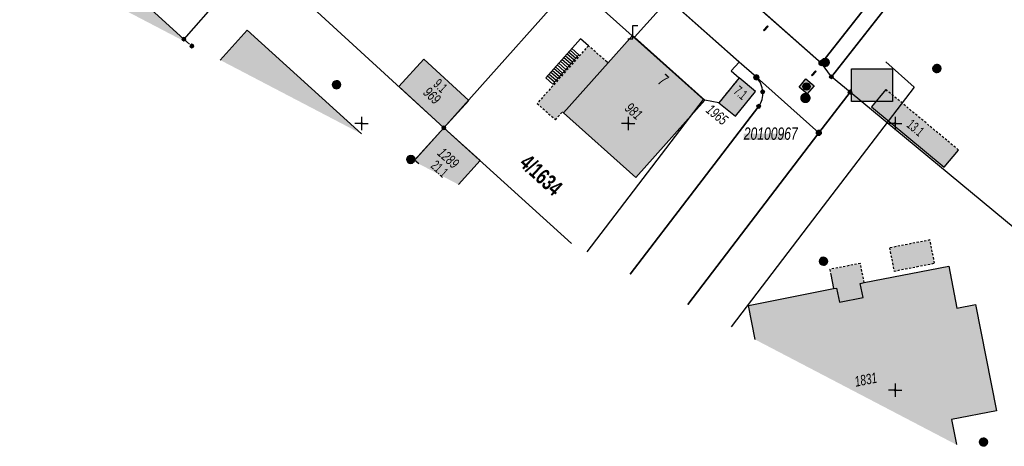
# Model space of a CAD drawing. Header units: metres. Extents: x 2695560 to 2696939, y 1260529 to 1262050.
# Tile 30 of 256: x 2695844 to 2695936, y 1260770 to 1260810. Entities that reach past the tile are written whole.
import ezdxf

# ---------------------------------------------------------------- set-up
doc = ezdxf.new("R2010")
doc.units = ezdxf.units.M
doc.linetypes.add('AUSGEZOGEN', pattern=[0])
doc.linetypes.add('VERDECKT2_S2', pattern=[0.36, 0.2, -0.16])
for name, color, linetype in [('XR$1$AV_Flächen (EO)', 7, 'AUSGEZOGEN'), ('XR$1$AV_Gebäudeflächen (BB)', 7, 'AUSGEZOGEN'), ('XR$1$AV_Gebäudeflächen (EO)', 7, 'AUSGEZOGEN'), ('XR$1$AV_Grenzpunkte', 7, 'AUSGEZOGEN'), ('XR$1$AV_Grundstück-Nr.', 7, 'AUSGEZOGEN'), ('XR$1$AV_Haus-Nr.', 7, 'AUSGEZOGEN'), ('XR$1$AV_Koordinatennetzpunkte', 7, 'AUSGEZOGEN'), ('XR$1$AV_Lagefixpunkt-Nr.', 7, 'AUSGEZOGEN'), ('XR$1$AV_Lagefixpunkte', 7, 'AUSGEZOGEN'), ('XR$1$AV_Linien (BB)', 7, 'AUSGEZOGEN'), ('XR$1$AV_Linien (EO)', 7, 'AUSGEZOGEN'), ('XR$1$AV_Versicherung-Nr.', 7, 'AUSGEZOGEN'), ('XR$1$AW_LK_Schachtdeckel', 24, 'AUSGEZOGEN'), ('XR$1$AW_LK_Zwischenpunkt', 24, 'AUSGEZOGEN'), ('XR$1$EW_LK_Knoten', 1, 'AUSGEZOGEN'), ('XR$1$FM_LK_SW_TRASSEKNOTEN', 94, 'AUSGEZOGEN'), ('XR$1$Liegenschaftsgrenzen', 7, 'AUSGEZOGEN'), ('XR$1$PFAV', 255, 'AUSGEZOGEN'), ('XR$1$PFAW', 255, 'AUSGEZOGEN'), ('XR$1$PFEW', 255, 'AUSGEZOGEN'), ('XR$1$PFWFM', 255, 'AUSGEZOGEN'), ('XR$1$RP_Abstandslinie', 7, 'AUSGEZOGEN')]:
    doc.layers.add(name, color=color, linetype=linetype)
doc.styles.add('ARIAL', font='arial.ttf')

# ---------------------------------------------------------------- blocks, each defined once
blk = doc.blocks.new('COMPLEXOBJECT_442')
at = {"layer": 'XR$1$AV_Linien (BB)', "color": 7, "linetype": 'AUSGEZOGEN', "transparency": 33554687}
for p, q in [((5912, 10804.32), (5910.392, 10805.751)), ((5900.189, 10785.851), (5912.221, 10801.603))]:
    blk.add_line(p, q, dxfattribs=at)
for centre, radius, start, end in [((5910.591, 10802.899), 2.001, 1.74325, 45.23232), ((5910.596, 10802.775), 2.004, 324.19976, 5.29715)]:
    blk.add_arc(centre, radius, start, end, dxfattribs=at)
blk = doc.blocks.new('COMPLEXOBJECT_1386')
at = {"layer": 'XR$1$Liegenschaftsgrenzen', "color": 7, "linetype": 'AUSGEZOGEN', "transparency": 33554687}
blk.add_line((5912.221, 10801.603), (5900.189, 10785.851), dxfattribs=at)
for centre, radius, start, end in [((5910.591, 10802.899), 2.001, 1.74325, 45.23232), ((5910.596, 10802.775), 2.004, 324.19976, 5.29715)]:
    blk.add_arc(centre, radius, start, end, dxfattribs=at)
blk = doc.blocks.new('BWAV1')
at = {"layer": 'XR$1$PFAV', "transparency": 33554687}
blk.add_hatch(color=7, dxfattribs=at).paths.add_polyline_path([(0.67, 0), (0.66, 0.13), (0.62, 0.26), (0.55, 0.38), (0.46, 0.49), (0.35, 0.57), (0.23, 0.63), (0.1, 0.66), (-0.03, 0.67), (-0.17, 0.65), (-0.3, 0.6), (-0.41, 0.53), (-0.51, 0.44), (-0.59, 0.33), (-0.64, 0.2), (-0.67, 0.07), (-0.67, -0.07), (-0.64, -0.2), (-0.59, -0.33), (-0.51, -0.44), (-0.41, -0.53), (-0.3, -0.6), (-0.17, -0.65), (-0.03, -0.67), (0.1, -0.66), (0.23, -0.63), (0.35, -0.57), (0.46, -0.49), (0.55, -0.38), (0.62, -0.26), (0.66, -0.13)])
at = {"color": 7, "transparency": 33554687}
for radius, start, end in [(0.5, 91.1948, 268.8052), (0.326, 91.1948, 268.8052), (0.5, 268.8052, 91.1948), (0.326, 268.8052, 91.1948)]:
    blk.add_arc((0, 0), radius, start, end, dxfattribs=at)
at = {"layer": 'XR$1$PFAV', "transparency": 33554687}
blk.add_circle((0, 0), 0.5, dxfattribs=at)
blk = doc.blocks.new('BAV15')
at = {"layer": 'XR$1$PFAV', "transparency": 33554687}
blk.add_hatch(color=7, dxfattribs=at).paths.add_polyline_path([(0.5, 0), (0.49, 0.1), (0.46, 0.2), (0.41, 0.29), (0.34, 0.36), (0.26, 0.42), (0.17, 0.47), (0.08, 0.49), (-0.03, 0.5), (-0.13, 0.48), (-0.22, 0.45), (-0.31, 0.4), (-0.38, 0.33), (-0.44, 0.24), (-0.48, 0.15), (-0.5, 0.05), (-0.5, -0.05), (-0.48, -0.15), (-0.44, -0.24), (-0.38, -0.33), (-0.31, -0.4), (-0.22, -0.45), (-0.13, -0.48), (-0.03, -0.5), (0.08, -0.49), (0.17, -0.47), (0.26, -0.42), (0.34, -0.36), (0.41, -0.29), (0.46, -0.2), (0.49, -0.1)])
at = {"color": 7, "transparency": 33554687}
for start, end in [(90, 270), (270, 90)]:
    blk.add_arc((0, 0), 0.5, start, end, dxfattribs=at)
at = {"layer": 'XR$1$PFAV', "transparency": 33554687}
blk.add_circle((0, 0), 0.5, dxfattribs=at)
blk = doc.blocks.new('BAV2041')
at = {"color": 7, "transparency": 33554687}
for p, q in [((-0.05, 0), (-0.5, 0)), ((0, 0.5), (0, 0.05)), ((0.05, 0), (0.5, 0)), ((0, -0.05), (0, -0.5))]:
    blk.add_line(p, q, dxfattribs=at)
blk.add_circle((0, 0), 0.05, dxfattribs=at)
for start, end in [(90, 270), (270, 90)]:
    blk.add_arc((0, 0), 0.05, start, end, dxfattribs=at)
blk = doc.blocks.new('BAW2093')
at = {"transparency": 33554687}
blk.add_lwpolyline([(-0.375, -0.5), (0, -0.5), (0, 0.5), (0.375, 0.5)], dxfattribs=at)
blk = doc.blocks.new('BAW2082')
at = {"layer": 'XR$1$PFAW', "transparency": 33554687}
blk.add_hatch(color=7, dxfattribs=at).paths.add_polyline_path([(0.51, 0), (0.5, 0.1), (0.47, 0.19), (0.42, 0.28), (0.35, 0.36), (0.27, 0.42), (0.18, 0.47), (0.08, 0.49), (-0.02, 0.5), (-0.12, 0.48), (-0.21, 0.45), (-0.3, 0.39), (-0.37, 0.32), (-0.43, 0.24), (-0.47, 0.15), (-0.49, 0.05), (-0.49, -0.05), (-0.47, -0.15), (-0.43, -0.25), (-0.37, -0.33), (-0.3, -0.4), (-0.21, -0.45), (-0.12, -0.49), (-0.02, -0.5), (0.08, -0.5), (0.18, -0.47), (0.27, -0.43), (0.35, -0.37), (0.42, -0.29), (0.47, -0.2), (0.5, -0.1)])
at = {"transparency": 33554687}
for start, end in [(91.1948, 268.8052), (268.8052, 91.1948)]:
    blk.add_arc((0.01, 0), 0.5, start, end, dxfattribs=at)
at = {"layer": 'XR$1$PFAW', "transparency": 33554687}
blk.add_circle((0.01, 0), 0.5, dxfattribs=at)
blk = doc.blocks.new('BAW2087')
at = {"lineweight": 25, "true_color": 0x000000, "transparency": 33554687}
h = blk.add_hatch(color=18, dxfattribs=at)
h.paths.add_polyline_path([(-0.5, 0.5), (-0.5, -0.5), (0.5, -0.5), (0.5, 0.5)])
h.paths.add_polyline_path([(0.337, -0.069), (0.316, -0.136), (0.282, -0.196), (0.237, -0.249), (0.182, -0.292), (0.119, -0.322), (0.052, -0.34), (-0.017, -0.343), (-0.086, -0.333), (-0.151, -0.309), (-0.21, -0.272), (-0.261, -0.224), (-0.301, -0.167), (-0.328, -0.103), (-0.342, -0.035), (-0.342, 0.035), (-0.328, 0.103), (-0.301, 0.167), (-0.261, 0.224), (-0.21, 0.272), (-0.151, 0.309), (-0.086, 0.333), (-0.017, 0.343), (0.052, 0.34), (0.119, 0.322), (0.182, 0.292), (0.237, 0.249), (0.282, 0.196), (0.316, 0.136), (0.337, 0.069), (0.344, 0)], flags=16)
at = {"layer": 'XR$1$PFAW', "lineweight": 25, "transparency": 33554687}
blk.add_hatch(color=7, dxfattribs=at).paths.add_polyline_path([(0.344, 0), (0.337, 0.069), (0.316, 0.136), (0.282, 0.196), (0.237, 0.249), (0.182, 0.292), (0.119, 0.322), (0.052, 0.34), (-0.017, 0.343), (-0.086, 0.333), (-0.151, 0.309), (-0.21, 0.272), (-0.261, 0.224), (-0.301, 0.167), (-0.328, 0.103), (-0.342, 0.035), (-0.342, -0.035), (-0.328, -0.103), (-0.301, -0.167), (-0.261, -0.224), (-0.21, -0.272), (-0.151, -0.309), (-0.086, -0.333), (-0.017, -0.343), (0.052, -0.34), (0.119, -0.322), (0.182, -0.292), (0.237, -0.249), (0.282, -0.196), (0.316, -0.136), (0.337, -0.069)])
at = {"lineweight": 25, "transparency": 33554687}
for p, q in [((-0.5, 0.5, 0.993), (0.5, 0.5, 0.993)), ((-0.5, -0.5, 0.993), (-0.5, 0.5, 0.993)), ((0.5, 0.5, 0.993), (0.5, -0.5, 0.993)), ((0.5, -0.5, 0.993), (-0.5, -0.5, 0.993))]:
    blk.add_line(p, q, dxfattribs=at)
blk.add_circle((0, 0), 0.344, dxfattribs=at)
at = {"layer": 'XR$1$PFAW', "lineweight": 25, "transparency": 33554687}
blk.add_line((-0.5, 0.5), (0.5, 0.5), dxfattribs=at)
at = {"layer": 'XR$1$PFAW', "color": 31, "lineweight": 25, "transparency": 33554687}
for p, q in [((-0.5, -0.5), (-0.5, 0.5)), ((0.5, 0.5), (0.5, -0.5)), ((0.5, -0.5), (-0.5, -0.5))]:
    blk.add_line(p, q, dxfattribs=at)
at = {"layer": 'XR$1$PFAW', "lineweight": 25, "transparency": 33554687}
blk.add_circle((0, 0), 0.344, dxfattribs=at)
blk = doc.blocks.new('BAW2088')
at = {"layer": 'XR$1$PFAW', "transparency": 33554687}
blk.add_hatch(color=253, dxfattribs=at).paths.add_polyline_path([(0.51, 0), (0.5, 0.1), (0.47, 0.2), (0.42, 0.29), (0.35, 0.36), (0.27, 0.42), (0.18, 0.47), (0.09, 0.49), (-0.01, 0.5), (-0.11, 0.48), (-0.21, 0.45), (-0.3, 0.4), (-0.37, 0.33), (-0.43, 0.24), (-0.47, 0.15), (-0.49, 0.05), (-0.49, -0.05), (-0.47, -0.15), (-0.43, -0.24), (-0.37, -0.33), (-0.3, -0.4), (-0.21, -0.45), (-0.11, -0.48), (-0.01, -0.5), (0.09, -0.49), (0.18, -0.47), (0.27, -0.42), (0.35, -0.36), (0.42, -0.29), (0.47, -0.2), (0.5, -0.1)])
at = {"transparency": 33554687}
for start, end in [(91.1948, 268.8052), (268.8052, 91.1948)]:
    blk.add_arc((0.01, 0), 0.5, start, end, dxfattribs=at)
at = {"layer": 'XR$1$PFAW', "transparency": 33554687}
blk.add_circle((0.01, 0), 0.5, dxfattribs=at)
blk = doc.blocks.new('BEWLP2549_S')
at = {"layer": 'XR$1$PFEW', "transparency": 33554687}
blk.add_hatch(color=7, dxfattribs=at).paths.add_polyline_path([(0.5, 0), (0.49, 0.1), (0.46, 0.2), (0.41, 0.29), (0.34, 0.36), (0.26, 0.42), (0.17, 0.47), (0.08, 0.49), (-0.03, 0.5), (-0.13, 0.48), (-0.22, 0.45), (-0.31, 0.4), (-0.38, 0.33), (-0.44, 0.24), (-0.48, 0.15), (-0.5, 0.05), (-0.5, -0.05), (-0.48, -0.15), (-0.44, -0.24), (-0.38, -0.33), (-0.31, -0.4), (-0.22, -0.45), (-0.13, -0.48), (-0.03, -0.5), (0.08, -0.49), (0.17, -0.47), (0.26, -0.42), (0.34, -0.36), (0.41, -0.29), (0.46, -0.2), (0.49, -0.1)])
at = {"color": 1, "transparency": 33554687}
for p, q in [((0.35, -0.35), (-0.35, 0.35)), ((-0.35, -0.35), (0.35, 0.35))]:
    blk.add_line(p, q, dxfattribs=at)
for start, end in [(91.3809, 268.6191), (268.6191, 91.3809)]:
    blk.add_arc((0, 0), 0.5, start, end, dxfattribs=at)
at = {"layer": 'XR$1$PFEW', "transparency": 33554687}
blk.add_circle((0, 0), 0.5, dxfattribs=at)
blk = doc.blocks.new('BEWG5')
at = {"transparency": 33554687}
blk.add_hatch(color=1, dxfattribs=at).paths.add_polyline_path([(-0.083375, -0.5), (0.083375, -0.5), (0.083375, 0.5), (-0.083375, 0.5)])
at = {"color": 1, "transparency": 33554687}
blk.add_lwpolyline([(-0.083375, -0.5), (0.083375, -0.5), (0.083375, 0.5), (-0.083375, 0.5), (-0.083375, -0.5)], close=True, dxfattribs=at)
blk = doc.blocks.new('BWFM6')
at = {"layer": 'XR$1$PFWFM', "transparency": 33554687}
blk.add_hatch(color=7, dxfattribs=at).paths.add_polyline_path([(0.5, 0), (0.49, 0.1), (0.46, 0.2), (0.41, 0.29), (0.34, 0.36), (0.26, 0.42), (0.17, 0.47), (0.08, 0.49), (-0.03, 0.5), (-0.13, 0.48), (-0.22, 0.45), (-0.31, 0.4), (-0.38, 0.33), (-0.44, 0.24), (-0.48, 0.15), (-0.5, 0.05), (-0.5, -0.05), (-0.48, -0.15), (-0.44, -0.24), (-0.38, -0.33), (-0.31, -0.4), (-0.22, -0.45), (-0.13, -0.48), (-0.03, -0.5), (0.08, -0.49), (0.17, -0.47), (0.26, -0.42), (0.34, -0.36), (0.41, -0.29), (0.46, -0.2), (0.49, -0.1)])
at = {"color": 94, "transparency": 33554687}
for p, q in [((-0.48, 0.1), (0.49, 0.1)), ((-0.4, 0.3), (0.4, 0.3)), ((-0.49, -0.1), (0.49, -0.1)), ((-0.4, -0.3), (0.4, -0.3))]:
    blk.add_line(p, q, dxfattribs=at)
for start, end in [(90, 270), (270, 90)]:
    blk.add_arc((0, 0), 0.5, start, end, dxfattribs=at)
at = {"layer": 'XR$1$PFWFM', "transparency": 33554687}
blk.add_circle((0, 0, 0.99), 0.5, dxfattribs=at)

msp = doc.modelspace()

# ---------------------------------------------------------------- hatches: boundary and pattern name
at = {"transparency": 33554687}
for points in [[(2695921.882, 1260804.925), (2695921.882, 1260801.87), (2695925.726, 1260801.87), (2695925.726, 1260804.925)], [(2695911.791, 1260798.855), (2695911.791, 1260798.252), (2695915.71, 1260798.252), (2695915.71, 1260798.855)]]:
    msp.add_hatch(color=7, dxfattribs=at).paths.add_polyline_path(points)
at = {"layer": 'XR$1$AV_Gebäudeflächen (BB)', "true_color": 0xd2d2d2, "transparency": 33554687}
for points in [[(2695843.931, 1260815.566), (2695859.859, 1260807.243), (2695859.32, 1260807.71), (2695855.571, 1260811.118), (2695855.06, 1260810.556), (2695853.223, 1260812.226), (2695858.328, 1260817.849), (2695851.573, 1260823.982), (2695848.401, 1260820.489)], [(2695862.716, 1260805.75), (2695875.971, 1260798.823), (2695865.258, 1260808.55)], [(2695901.539, 1260807.877), (2695901.363, 1260808.035), (2695899.067, 1260805.471), (2695894.897, 1260800.814), (2695901.682, 1260794.739), (2695908.134, 1260801.972)], [(2695886.032, 1260801.958), (2695881.816, 1260805.82), (2695879.47, 1260803.259), (2695883.686, 1260799.397)], [(2695881.334, 1260796.021), (2695885.044, 1260794.082), (2695887.075, 1260796.32), (2695883.686, 1260799.397), (2695880.943, 1260796.376)], [(2695912.846, 1260779.554), (2695931.713, 1260769.695), (2695931.253, 1260772.04), (2695935.467, 1260772.866), (2695933.514, 1260782.825), (2695931.77, 1260782.483), (2695930.995, 1260786.435), (2695923.073, 1260784.881), (2695922.71, 1260784.81), (2695922.972, 1260783.476), (2695920.756, 1260783.041), (2695920.494, 1260784.376), (2695920.2, 1260784.318), (2695912.219, 1260782.753)]]:
    msp.add_hatch(color=254, dxfattribs=at).paths.add_polyline_path(points)
at = {"layer": 'XR$1$AV_Gebäudeflächen (EO)', "true_color": 0xebebeb, "transparency": 33554687}
for points in [[(2695894.897, 1260800.814), (2695899.067, 1260805.471), (2695898.963, 1260805.565), (2695897.23, 1260807.088), (2695892.425, 1260801.677), (2695894.14, 1260800.154), (2695894.802, 1260800.899)], [(2695911.024, 1260800.478), (2695912.901, 1260802.789), (2695911.353, 1260804.077), (2695909.461, 1260801.748)], [(2695925.119, 1260802.974), (2695923.763, 1260801.355), (2695930.557, 1260795.694), (2695931.913, 1260797.313)], [(2695925.443, 1260788.139), (2695925.871, 1260785.96), (2695929.668, 1260786.705), (2695929.241, 1260788.883)], [(2695920.756, 1260783.041), (2695922.972, 1260783.476), (2695922.71, 1260784.81), (2695923.073, 1260784.881), (2695922.719, 1260786.687), (2695919.846, 1260786.124), (2695919.942, 1260785.636), (2695920.2, 1260784.318), (2695920.494, 1260784.376)]]:
    msp.add_hatch(color=7, dxfattribs=at).paths.add_polyline_path(points)

# ---------------------------------------------------------------- linework, layer by layer
at = {"color": 24, "lineweight": -3, "transparency": 33554687}
msp.add_lwpolyline([(2695921.882, 1260804.925), (2695925.726, 1260804.925), (2695925.726, 1260801.87), (2695921.882, 1260801.87), (2695921.882, 1260804.925)], close=True, dxfattribs=at)
at = {"layer": 'XR$1$AV_Flächen (EO)', "color": 7, "linetype": 'AUSGEZOGEN', "transparency": 33554687}
for p, q in [((2695894.897, 1260800.814), (2695899.067, 1260805.471)), ((2695909.461, 1260801.748), (2695911.024, 1260800.478))]:
    msp.add_line(p, q, dxfattribs=at)
at = {"layer": 'XR$1$AV_Flächen (EO)', "color": 7, "linetype": 'VERDECKT2_S2', "transparency": 33554687}
for p, q in [((2695911.353, 1260804.077), (2695909.461, 1260801.748)), ((2695931.913, 1260797.313), (2695925.119, 1260802.974))]:
    msp.add_line(p, q, dxfattribs=at)
for points in [[(2695899.067, 1260805.471), (2695898.963, 1260805.565), (2695897.23, 1260807.088), (2695892.425, 1260801.677), (2695894.14, 1260800.154), (2695894.802, 1260800.899), (2695894.897, 1260800.814)], [(2695923.073, 1260784.881), (2695922.719, 1260786.687), (2695919.846, 1260786.124), (2695919.942, 1260785.636)]]:
    msp.add_lwpolyline(points, dxfattribs=at)
at = {"layer": 'XR$1$AV_Flächen (EO)', "color": 7, "linetype": 'AUSGEZOGEN', "transparency": 33554687}
for points in [[(2695911.024, 1260800.478), (2695912.901, 1260802.789), (2695911.353, 1260804.077)], [(2695925.119, 1260802.974), (2695923.763, 1260801.355), (2695930.557, 1260795.694), (2695931.913, 1260797.313)], [(2695919.942, 1260785.636), (2695920.2, 1260784.318), (2695920.494, 1260784.376), (2695920.756, 1260783.041)], [(2695920.756, 1260783.041), (2695922.972, 1260783.476), (2695922.71, 1260784.81), (2695923.073, 1260784.881)]]:
    msp.add_lwpolyline(points, dxfattribs=at)
at = {"layer": 'XR$1$AV_Flächen (EO)', "color": 7, "linetype": 'VERDECKT2_S2', "transparency": 33554687}
msp.add_lwpolyline([(2695925.443, 1260788.139), (2695925.871, 1260785.96), (2695929.668, 1260786.705), (2695929.241, 1260788.883), (2695925.443, 1260788.139)], close=True, dxfattribs=at)
at = {"layer": 'XR$1$AV_Linien (BB)', "color": 7, "linetype": 'AUSGEZOGEN', "transparency": 33554687}
for p, q in [((2695920, 1260804.18), (2695945.4, 1260836.56)), ((2695904.738, 1260811.46), (2695901.539, 1260807.877)), ((2695911.362, 1260805.561), (2695904.738, 1260811.46)), ((2695901.539, 1260807.877), (2695908.134, 1260801.972)), ((2695920, 1260804.18), (2695919.07, 1260805.47)), ((2695921.75, 1260802.75), (2695920, 1260804.18)), ((2695886.032, 1260801.958), (2695883.686, 1260799.397)), ((2695883.686, 1260799.397), (2695887.075, 1260796.32)), ((2695887.075, 1260796.32), (2695885.044, 1260794.082))]:
    msp.add_line(p, q, dxfattribs=at)
for points in [[(2695919.07, 1260805.47), (2695931.65, 1260821.47), (2695944.21, 1260837.5)], [(2695848.401, 1260820.489), (2695851.573, 1260823.982), (2695858.328, 1260817.849), (2695853.223, 1260812.226), (2695855.06, 1260810.556), (2695855.571, 1260811.118), (2695859.32, 1260807.71), (2695859.859, 1260807.243)], [(2695902.54, 1260820.11), (2695910.39, 1260813.14), (2695919.07, 1260805.47)], [(2695862.716, 1260805.75), (2695865.258, 1260808.55), (2695875.971, 1260798.823)], [(2695894.897, 1260800.814), (2695899.067, 1260805.471), (2695901.363, 1260808.035), (2695901.539, 1260807.877)], [(2695883.686, 1260799.397), (2695879.47, 1260803.259), (2695881.816, 1260805.82), (2695886.032, 1260801.958)], [(2695911.362, 1260805.561), (2695910.616, 1260804.739), (2695911.353, 1260804.077), (2695909.461, 1260801.748), (2695908.134, 1260801.972)], [(2695906.543, 1260782.848), (2695918.82, 1260798.92), (2695921.75, 1260802.75)], [(2695908.134, 1260801.972), (2695901.682, 1260794.739), (2695894.897, 1260800.814)], [(2695881.334, 1260796.021), (2695880.943, 1260796.376), (2695883.686, 1260799.397)], [(2695912.846, 1260779.554), (2695912.219, 1260782.753), (2695920.2, 1260784.318), (2695920.494, 1260784.376), (2695920.756, 1260783.041), (2695922.972, 1260783.476), (2695922.71, 1260784.81), (2695923.073, 1260784.881), (2695930.995, 1260786.435), (2695931.77, 1260782.483), (2695933.514, 1260782.825), (2695935.467, 1260772.866), (2695931.253, 1260772.04), (2695931.713, 1260769.695)]]:
    msp.add_lwpolyline(points, dxfattribs=at)
at = {"layer": 'XR$1$AV_Linien (EO)', "color": 7, "linetype": 'AUSGEZOGEN', "transparency": 33554687}
for p, q in [((2695896.188, 1260806.066), (2695895.515, 1260806.665)), ((2695895.668, 1260806.837), (2695896.34, 1260806.238)), ((2695895.426, 1260805.208), (2695894.752, 1260805.808)), ((2695895.579, 1260805.38), (2695894.905, 1260805.979)), ((2695895.731, 1260805.551), (2695895.058, 1260806.15)), ((2695895.883, 1260805.723), (2695895.21, 1260806.322)), ((2695896.036, 1260805.895), (2695895.363, 1260806.493)), ((2695896.34, 1260806.238), (2695896.416, 1260806.171)), ((2695894.665, 1260804.35), (2695893.99, 1260804.95)), ((2695894.817, 1260804.521), (2695894.142, 1260805.122)), ((2695894.969, 1260804.693), (2695894.295, 1260805.293)), ((2695895.122, 1260804.865), (2695894.447, 1260805.465)), ((2695895.274, 1260805.036), (2695894.6, 1260805.636)), ((2695894.055, 1260803.663), (2695893.379, 1260804.264)), ((2695894.208, 1260803.834), (2695893.532, 1260804.436)), ((2695894.36, 1260804.006), (2695893.685, 1260804.607)), ((2695894.512, 1260804.178), (2695893.837, 1260804.779))]:
    msp.add_line(p, q, dxfattribs=at)
msp.add_lwpolyline([(2695897.23, 1260807.088), (2695896.479, 1260807.748), (2695893.227, 1260804.093), (2695893.903, 1260803.491), (2695896.34, 1260806.238)], dxfattribs=at)
at = {"layer": 'XR$1$Liegenschaftsgrenzen', "color": 7, "linetype": 'AUSGEZOGEN', "transparency": 33554687}
for p, q in [((2695945.4, 1260836.56), (2695920, 1260804.18)), ((2695931.65, 1260821.47), (2695919.07, 1260805.47)), ((2695898.989, 1260816.579), (2695912.97, 1260804.13)), ((2695883.686, 1260799.397), (2695866.13, 1260815.48)), ((2695919.07, 1260805.47), (2695910.39, 1260813.14)), ((2695920, 1260804.18), (2695919.07, 1260805.47)), ((2695912.97, 1260804.13), (2695918.82, 1260798.92)), ((2695921.75, 1260802.75), (2695920, 1260804.18)), ((2695921.75, 1260802.75), (2695918.82, 1260798.92)), ((2695942.09, 1260785.89), (2695921.75, 1260802.75)), ((2695880.856, 1260796.271), (2695883.686, 1260799.397)), ((2695883.686, 1260799.397), (2695895.643, 1260788.544)), ((2695918.82, 1260798.92), (2695906.543, 1260782.848))]:
    msp.add_line(p, q, dxfattribs=at)
for points in [[(2695898.989, 1260816.579), (2695897.961, 1260815.425), (2695883.686, 1260799.397)], [(2695866.13, 1260815.48), (2695859.32, 1260807.71), (2695859.859, 1260807.243)]]:
    msp.add_lwpolyline(points, dxfattribs=at)
at = {"layer": 'XR$1$RP_Abstandslinie', "color": 7, "linetype": 'AUSGEZOGEN', "transparency": 33554687}
msp.add_line((2695919.237, 1260792.036), (2695910.597, 1260780.729), dxfattribs=at)
for points in [[(2695897.106, 1260787.779), (2695908.02, 1260802.06), (2695865.82, 1260839.77)], [(2695925.1, 1260805.57), (2695927.76, 1260803.19), (2695919.237, 1260792.036)]]:
    msp.add_lwpolyline(points, dxfattribs=at)

# ---------------------------------------------------------------- block references
at = {"layer": 'XR$1$AV_Grenzpunkte', "color": 7, "linetype": 'AUSGEZOGEN', "lineweight": -3, "transparency": 33554687}
for p, xscale, yscale in [((2695859.32, 1260807.71), 0.3249999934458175, 0.3249999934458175), ((2695860.07, 1260807.06), 0.3249999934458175, 0.3249999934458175), ((2695919.07, 1260805.47), 0.4549999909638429, 0.4549999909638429), ((2695912.97, 1260804.13), 0.4549999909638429, 0.4549999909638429), ((2695920, 1260804.18), 0.3249999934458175, 0.3249999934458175), ((2695913.561, 1260802.77), 0.3249999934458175, 0.3249999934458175), ((2695921.75, 1260802.75), 0.3249999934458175, 0.3249999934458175), ((2695913.191, 1260801.413), 0.3249999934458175, 0.3249999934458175), ((2695883.686, 1260799.397), 0.3249999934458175, 0.3249999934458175), ((2695918.82, 1260798.92), 0.4549999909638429, 0.4549999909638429)]:
    msp.add_blockref('BAV15', p, dxfattribs=dict(at, xscale=xscale, yscale=yscale))
at = {"layer": 'XR$1$AV_Koordinatennetzpunkte', "color": 7, "linetype": 'AUSGEZOGEN', "lineweight": -3, "transparency": 33554687, "xscale": 1.25, "yscale": 1.25}
for p in [(2695875.97, 1260799.81), (2695900.97, 1260799.81), (2695925.97, 1260799.81), (2695925.97, 1260774.81)]:
    msp.add_blockref('BAV2041', p, dxfattribs=at)
at = {"layer": 'XR$1$AV_Lagefixpunkte', "color": 7, "linetype": 'AUSGEZOGEN', "lineweight": -3, "transparency": 33554687, "xscale": 0.7199999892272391, "yscale": 0.7199999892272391}
msp.add_blockref('BWAV1', (2695917.568, 1260802.189, 436.939), dxfattribs=at)
at = {"layer": 'XR$1$AV_Linien (BB)', "color": 7, "linetype": 'AUSGEZOGEN', "lineweight": -3, "transparency": 33554687}
msp.add_blockref('COMPLEXOBJECT_442', (2690000.97, 1249999.81), dxfattribs=at)
at = {"layer": 'XR$1$AW_LK_Schachtdeckel', "color": 24, "linetype": 'AUSGEZOGEN', "lineweight": -3, "transparency": 33554687}
for name, p, xscale, yscale, rotation in [('BAW2082', (2695929.886, 1260804.944), 0.7499999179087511, 0.7499999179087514, 96.20620727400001), ('BAW2088', (2695873.612, 1260803.437), 0.7578193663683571, 0.757819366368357, 316.621681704), ('BAW2082', (2695934.245, 1260769.952), 0.7499999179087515, 0.7499999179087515, 274.6887207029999)]:
    msp.add_blockref(name, p, dxfattribs=dict(at, xscale=xscale, yscale=yscale, rotation=rotation))
at = {"layer": 'XR$1$AW_LK_Schachtdeckel', "color": 24, "linetype": 'AUSGEZOGEN', "lineweight": -3, "transparency": 33554687, "rotation": 139.495086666}
msp.add_blockref('BAW2087', (2695917.671, 1260803.271), dxfattribs=at)
at = {"layer": 'XR$1$AW_LK_Schachtdeckel', "color": 24, "linetype": 'AUSGEZOGEN', "lineweight": -3, "transparency": 33554687, "xscale": 0.7499999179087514, "yscale": 0.7499999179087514}
msp.add_blockref('BAW2082', (2695919.256, 1260786.884), dxfattribs=at)
at = {"layer": 'XR$1$AW_LK_Zwischenpunkt', "color": 24, "linetype": 'AUSGEZOGEN', "lineweight": -3, "transparency": 33554687, "xscale": 1.250000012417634, "yscale": 1.250000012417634}
msp.add_blockref('BAW2093', (2695901.382, 1260808.359), dxfattribs=at)
at = {"layer": 'XR$1$EW_LK_Knoten', "color": 1, "linetype": 'AUSGEZOGEN', "lineweight": -3, "transparency": 33554687}
for name, p, xscale, yscale, rotation in [('BEWG5', (2695913.867, 1260808.723), 0.5499999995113, 0.5499999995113, 317.0322), ('BEWLP2549_S', (2695919.413, 1260805.521), 0.749999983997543, 0.7499999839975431, 3.150899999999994), ('BEWG5', (2695918.354, 1260804.508), 0.5499999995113, 0.5499999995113, 318.825)]:
    msp.add_blockref(name, p, dxfattribs=dict(at, xscale=xscale, yscale=yscale, rotation=rotation))
at = {"layer": 'XR$1$FM_LK_SW_TRASSEKNOTEN', "color": 94, "linetype": 'AUSGEZOGEN', "lineweight": -3, "transparency": 33554687, "xscale": 0.7499999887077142, "yscale": 0.7499999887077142}
msp.add_blockref('BWFM6', (2695880.586, 1260796.43), dxfattribs=at)
at = {"layer": 'XR$1$Liegenschaftsgrenzen', "color": 7, "linetype": 'AUSGEZOGEN', "lineweight": -3, "transparency": 33554687}
msp.add_blockref('COMPLEXOBJECT_1386', (2690000.97, 1249999.81), dxfattribs=at)

# ---------------------------------------------------------------- texts
at = {"layer": 'XR$1$AV_Grundstück-Nr.', "color": 7, "transparency": 33554687, "insert": (2695892.791, 1260794.959), "char_height": 1.48491, "width": 4.98214, "attachment_point": 5, "rotation": 317.2572, "style": 'ARIAL'}
msp.add_mtext('\\A1;{\\fArial|i0|b1;\\H1.484908;\\W0.700000;\\C7;4/1634}\\P', dxfattribs=at)
at = {"layer": 'XR$1$AV_Haus-Nr.', "color": 7, "transparency": 33554687, "style": 'ARIAL'}
for s, insert, char_height, width, attachment_point, rotation in [('\\W0.64;9.1', (2695883.682, 1260803.678), 0.9297, 1.5135, 2, 317.5074), ('\\W0.68;7', (2695904.634, 1260804.321), 1.1621, 1.02516, 2, 318.1572), ('\\W0.64;7.1', (2695911.801, 1260803.042), 0.9297, 1.5135, 2, 320.238), ('\\W0.63;13.1', (2695928.19, 1260799.752), 0.92968, 1.96781, 2, 320.1975), ('\\W0.63;21.1', (2695882.974, 1260795.208), 0.92968, 1.96781, 8, 317.7702)]:
    msp.add_mtext(s, dxfattribs=dict(at, insert=insert, char_height=char_height, width=width, attachment_point=attachment_point, rotation=rotation))
at = {"layer": 'XR$1$AV_Lagefixpunkt-Nr.', "color": 7, "transparency": 33554687, "insert": (2695911.791, 1260798.252), "char_height": 1.1621, "width": 5.50234, "attachment_point": 7, "style": 'ARIAL'}
msp.add_mtext('\\A1;{\\fArial|i1|b0;\\H1.162102;\\W0.700000;\\C7;20100967}\\P', dxfattribs=at)
at = {"layer": 'XR$1$AV_Versicherung-Nr.', "color": 7, "transparency": 33554687, "char_height": 0.96842, "attachment_point": 5, "style": 'ARIAL'}
for s, insert, width, rotation in [('\\A1;{\\fArial|i1|b0;\\H0.968418;\\W0.700000;\\C7;969}\\P', (2695882.575, 1260802.414), 1.93301, 317.5074), ('\\A1;{\\fArial|i1|b0;\\H0.968418;\\W0.700000;\\C7;981}\\P', (2695901.482, 1260800.951), 1.92219, 319.0383), ('\\A1;{\\fArial|i1|b0;\\H0.968418;\\W0.700000;\\C7;1965}\\P', (2695909.285, 1260800.628), 2.45636, 320.9103), ('\\A1;{\\fArial|i1|b0;\\H0.968418;\\W0.700000;\\C7;1289}\\P', (2695884.106, 1260796.567), 2.45636, 317.7702), ('\\A1;{\\fArial|i1|b0;\\H0.968418;\\W0.700000;\\C7;1831}\\P', (2695923.229, 1260775.79), 2.44855, 11.0952)]:
    msp.add_mtext(s, dxfattribs=dict(at, insert=insert, width=width, rotation=rotation))

doc.saveas('drawing.dxf')
